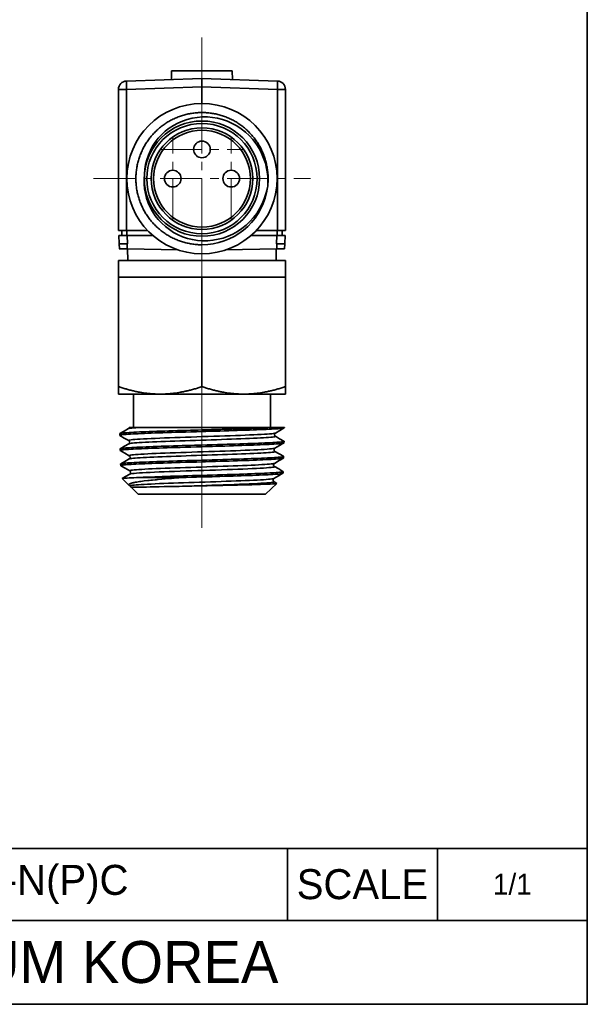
# Model space of a CAD drawing. Header units: millimetres. Extents: x 0 to 151, y 0 to 107.
# Tile 4 of 5: x 117 to 151, y 0 to 59. Entities that reach past the tile are written whole.
import ezdxf

# ---------------------------------------------------------------- set-up
doc = ezdxf.new("R2010")
doc.units = ezdxf.units.MM
doc.linetypes.add('CENTERX2', pattern=[4, 2.5, -0.5, 0.5, -0.5])
doc.layers.add('외형선', color=7, linetype='Continuous', lineweight=35)
doc.layers.add('중심선2', color=1, linetype='CENTERX2', lineweight=15)

msp = doc.modelspace()

# ---------------------------------------------------------------- linework, layer by layer
at = {"layer": '외형선'}
for p, q in [((127.71706871, 55.43266022), (123.19961896, 55.2749074)), ((125.90198948, 55.88266023), (125.88403983, 55.36864945)), ((129.53214794, 55.88266023), (125.90198948, 55.88266023)), ((127.71706871, 55.43266022), (127.71706871, 54.93296481)), ((132.23451846, 55.2749074), (127.71706871, 55.43266022)), ((129.55009759, 55.36864945), (129.53214794, 55.88266023)), ((123.19961896, 54.77521199), (127.71706871, 54.93296481)), ((127.71706871, 54.93296481), (132.23451846, 54.77521199)), ((127.71706871, 54.93296481), (127.71706871, 53.93266023)), ((123.19961896, 54.77521199), (122.71706871, 54.77521199)), ((122.71706871, 46.33266023), (122.71706871, 54.77521199)), ((123.19961896, 54.77521199), (123.19961896, 46.33266023)), ((132.23451846, 46.33266023), (132.23451846, 54.77521199)), ((132.71706871, 54.77521199), (132.23451846, 54.77521199)), ((132.71706871, 54.77521199), (132.71706871, 46.33266023)), ((122.71706871, 46.33266023), (123.19961896, 46.33266023)), ((122.75847193, 45.54263963), (122.73279105, 46.03266002)), ((122.91707128, 46.33266023), (122.91707128, 46.03266023)), ((123.19961896, 46.33266023), (124.45516742, 46.33266023)), ((123.21639552, 46.33266023), (123.21639552, 46.03266023)), ((124.76918834, 46.03266003), (123.23212579, 46.03266002)), ((123.25883126, 45.52270827), (123.23212579, 46.03266002)), ((132.20201705, 46.03266007), (130.66494912, 46.03266006)), ((130.97896999, 46.33266023), (132.23451846, 46.33266023)), ((132.17529937, 45.52257883), (132.20201705, 46.03266007)), ((132.21774422, 46.03266023), (132.21774422, 46.33266023)), ((132.23451846, 46.33266023), (132.71706871, 46.33266023)), ((132.51706781, 46.33266023), (132.51706781, 46.03266023)), ((132.67566548, 45.54263963), (132.70134637, 46.03266007)), ((122.75899529, 45.53265334), (122.75847193, 45.54263963)), ((132.67514212, 45.53265334), (132.67566548, 45.54263963)), ((122.76710414, 45.23249667), (123.23215821, 45.22311694)), ((126.30116652, 45.16121773), (123.23215157, 45.22311707)), ((123.26573812, 45.22243966), (123.27777827, 44.53266023)), ((132.20198826, 45.22311712), (129.1329709, 45.16121773)), ((132.15635915, 44.53266023), (132.16839929, 45.22243966)), ((132.20198174, 45.22311699), (132.66703493, 45.2324967)), ((122.71706871, 44.53266023), (122.71706871, 43.53266023)), ((132.71706871, 44.53266023), (122.71706871, 44.53266023)), ((132.71706871, 43.53266023), (132.71706871, 44.53266023)), ((122.71706871, 43.53266023), (122.71706871, 36.97924221)), ((125.21706871, 43.53266023), (122.71706871, 43.53266023)), ((127.71706871, 43.53266023), (125.21706871, 43.53266023)), ((127.71706871, 43.53266023), (127.71706871, 36.97924221)), ((130.21706871, 43.53266023), (127.71706871, 43.53266023)), ((132.71706871, 43.53266023), (130.21706871, 43.53266023)), ((132.71706871, 43.53266023), (132.71706871, 36.97924221)), ((122.71706871, 36.97924221), (122.71706871, 36.53266023)), ((132.71706871, 36.97924221), (132.71706871, 36.53266023)), ((122.71706871, 36.53266023), (125.21706871, 36.53266023)), ((123.61706871, 36.53266023), (123.61706871, 34.53266023)), ((125.21706871, 36.53266023), (130.21706871, 36.53266023)), ((130.21706871, 36.53266023), (132.71706871, 36.53266023)), ((131.81706871, 34.53266023), (131.81706871, 36.53266023)), ((132.65456871, 34.53266023), (131.8551833, 34.53266023)), ((132.65412775, 34.51854973), (132.65456871, 34.53266023)), ((122.79114115, 34.16234204), (122.79418278, 34.06500981)), ((132.62578415, 33.61155449), (132.62882244, 33.70877957)), ((122.81948852, 33.25522619), (122.82252403, 33.15808982)), ((132.59743672, 32.70443646), (132.60047562, 32.80168132)), ((122.84783479, 32.34814545), (122.85087478, 32.2508659)), ((132.56908859, 31.79729635), (132.57212713, 31.89452968)), ((122.93329772, 31.47405313), (123.34554105, 31.07449117)), ((126.44568993, 31.5321723), (123.805317, 31.53217143)), ((123.47118524, 30.95271202), (123.90456871, 30.53266023)), ((131.52956871, 30.53266023), (132.20231383, 31.18471047)), ((123.90456871, 30.53266023), (131.52956871, 30.53266023)), ((150.7875264, 9.33446592), (86.1643008, 9.33446592)), ((132.8366304, 5.02625088), (132.8366304, 9.33446592)), ((141.8120784, 5.02625088), (141.8120784, 9.33446592)), ((150.7875264, 5.02625088), (86.1643008, 5.02625088))]:
    msp.add_line(p, q, dxfattribs=at)
msp.add_lwpolyline([(0, 0), (0, 106.62832224), (150.7875264, 106.62832224), (150.7875264, 0)], close=True, dxfattribs=at)
for points in [[(124.27769369, 49.70269697), (124.299438, 49.99386909), (124.34577802, 50.28320683), (124.41604507, 50.56769092), (124.50957053, 50.84430207), (124.626105, 51.11185198), (124.76488664, 51.36971366), (124.92433672, 51.61534396), (125.10287654, 51.84619973), (125.30353301, 52.06488431), (125.5224174, 52.26684467), (125.75715, 52.45016492), (126.00535106, 52.6129292), (126.27033985, 52.75638801), (126.54729839, 52.87773631), (126.83329959, 52.97594083), (127.12541634, 53.04996827), (127.42716897, 53.09988782), (127.73308963, 53.12460439), (128.04002522, 53.12411361), (128.34482259, 53.09841112), (128.6507956, 53.04639872), (128.95241921, 52.96881218), (129.24666939, 52.86670366), (129.53052209, 52.74112527), (129.80671605, 52.58996316), (130.07026883, 52.41570842), (130.31862897, 52.22037412), (130.54924502, 52.00597336), (130.76399397, 51.76964032), (130.95898491, 51.51535586), (131.13242759, 51.245889), (131.28253178, 50.96400876), (131.41014051, 50.66643231), (131.51289459, 50.35819741), (131.58996537, 50.04254359), (131.64052423, 49.72271036), (131.65790002, 49.53072965), (131.66585458, 49.33812735)], [(124.27771725, 49.70269213), (124.25373687, 49.41259975), (124.25426659, 49.12048342), (124.27904072, 48.8293983), (124.32779359, 48.5423996), (124.4005399, 48.26071166), (124.49671468, 47.98507667), (124.61510186, 47.71820464), (124.75448541, 47.46280561), (124.91795273, 47.21521043), (125.10210204, 46.98127217), (125.30485, 46.76322859), (125.52411326, 46.56331746), (125.76290475, 46.37984198), (126.01701009, 46.21629807), (126.28370174, 46.07416684), (126.56025216, 45.95492938), (126.85003225, 45.85794388), (127.14789717, 45.78511036), (127.45074768, 45.73697997), (127.75548455, 45.71410383), (128.06559029, 45.71695878), (128.375461, 45.74563734), (128.6819377, 45.79966574), (128.98186143, 45.87857022), (129.2784158, 45.98395428), (129.5661975, 46.11403434), (129.84232802, 46.2673159), (130.10392884, 46.44230444), (130.3534561, 46.64154349), (130.58638655, 46.86157305), (130.80045724, 47.10000165), (130.99340519, 47.35443779), (131.16668898, 47.62807438), (131.31715719, 47.9161617), (131.44344515, 48.21564935), (131.5441882, 48.52348694), (131.59324536, 48.71633401), (131.63253604, 48.91140547)], [(131.64124048, 48.91059475), (131.58314827, 48.58219678), (131.49731609, 48.25869956), (131.38479673, 47.9434899), (131.24664299, 47.63995458), (131.08303545, 47.34934546), (130.89486952, 47.07255583), (130.68426685, 46.81242794), (130.45334908, 46.57180404), (130.20272383, 46.35182561), (129.9335068, 46.15302181), (129.64864004, 45.97737213), (129.35106563, 45.82685608), (129.04176835, 45.70235241), (128.72195148, 45.60397181), (128.39504191, 45.53261282), (128.06446655, 45.48917402), (127.71671976, 45.47390128)], [(122.75900353, 45.53249616), (122.75899529, 45.53265334)], [(122.75963977, 45.52035591), (122.75900353, 45.53249616)], [(122.77472694, 45.23247571), (122.75963977, 45.52035591)], [(123.23201492, 45.52313972), (123.05407641, 45.52552277), (122.90322526, 45.52790582), (122.80244889, 45.53028888), (122.76710407, 45.53267194)], [(123.23212404, 45.52287832), (123.23215443, 45.22325844)], [(123.25883126, 45.52270827), (123.23212404, 45.52287832)], [(132.20201563, 45.52296399), (132.17529937, 45.52257883)], [(132.20198541, 45.22325803), (132.20201563, 45.52296399)], [(132.66703501, 45.53267193), (132.63168829, 45.53028889), (132.53091223, 45.52790585), (132.38006275, 45.52552282), (132.20212584, 45.52313978)], [(132.67449777, 45.52035843), (132.65941048, 45.23247573)], [(132.67513389, 45.53249619), (132.67449777, 45.52035843)], [(132.67514212, 45.53265334), (132.67513389, 45.53249619)], [(132.64792204, 34.51159258), (132.6269324, 34.50373582), (132.58039698, 34.49391448), (132.52581447, 34.48584573), (132.45642711, 34.47775146), (132.37255466, 34.46970432), (132.27127463, 34.46150959), (132.15510597, 34.4533536), (132.02461283, 34.44518455), (131.88433999, 34.43718009), (131.73116375, 34.42911577), (131.56578905, 34.42103063), (131.38323053, 34.41274955), (131.18860301, 34.40453211), (130.98285432, 34.39636581), (130.77277115, 34.38842456), (130.55315027, 34.38042933), (130.32500246, 34.3723849), (130.08184536, 34.36406521), (129.83080805, 34.35575586), (129.57311304, 34.34752665), (129.31698137, 34.33959891), (129.05575139, 34.3316624), (128.7906261, 34.32368839), (128.51436045, 34.31540869), (128.23529149, 34.30708163), (127.95477837, 34.29877147), (127.71706845, 34.29180499), (127.38744441, 34.28223082), (127.05931414, 34.27266051), (126.72818148, 34.26283308), (126.40165957, 34.25292443), (126.14061503, 34.24484648), (125.88422299, 34.23679797), (125.63366174, 34.22882586), (125.38254334, 34.22067162), (125.13882794, 34.21249085), (124.90370499, 34.2042628), (124.68404034, 34.19619866), (124.47353724, 34.18810281), (124.27316266, 34.18004388), (124.0780635, 34.1718358), (123.89465586, 34.16367587), (123.72383743, 34.15550996), (123.57039206, 34.14751407), (123.42957824, 34.13945702), (123.30204376, 34.13137373), (123.1850244, 34.12308496), (123.08266182, 34.11485602), (122.99545664, 34.10668486), (122.92551351, 34.09874858), (122.87024193, 34.09076174), (122.8298973, 34.08272509), (122.8041176, 34.07440583), (122.79430543, 34.06608883), (122.79418222, 34.06502774)], [(122.79741199, 34.16983217), (122.81034881, 34.17528433), (122.84197537, 34.18327292), (122.88853041, 34.19126854), (122.95196222, 34.19951324), (123.03093232, 34.20775927), (123.125056, 34.21598163), (123.23090841, 34.2239743), (123.35061696, 34.23199001), (123.48363094, 34.24000592), (123.63412163, 34.24823624), (123.79800946, 34.2564561), (123.97449489, 34.26468032), (124.15776577, 34.27269419), (124.35211223, 34.28071228), (124.55664078, 34.28870576), (124.77727435, 34.2969265), (125.0076502, 34.30517032), (125.24664685, 34.31341744), (125.48671011, 34.32141928), (125.73381661, 34.32940886), (125.98682871, 34.3373996), (126.25275518, 34.34564338), (126.52366922, 34.35389615), (126.79825276, 34.36212259), (127.02516759, 34.36884083), (127.25359591, 34.37557009), (127.48507073, 34.38237535), (127.71706864, 34.3891842)], [(123.30974139, 34.46606536), (123.05201221, 34.31703225), (122.79864444, 34.17054467)], [(123.90530975, 34.53265593), (123.75446956, 34.52225324), (123.62417257, 34.51185054), (123.51510867, 34.50144784), (123.42792697, 34.49104515), (123.36301416, 34.48064245), (123.32065305, 34.47023976), (123.30668585, 34.46429835)], [(123.3567579, 34.53385287), (123.3533131, 34.52227603), (123.3435688, 34.50140205), (123.32806785, 34.48087797), (123.30902999, 34.46544917)], [(132.11335886, 34.2024378), (132.10161246, 34.19723225), (132.05688481, 34.18604874), (131.98602569, 34.17486522), (131.88969508, 34.1636817), (131.76855299, 34.15249818), (131.62325948, 34.14131467), (131.45447477, 34.13013115), (131.26303973, 34.11894763), (131.05030772, 34.10776411), (130.81772241, 34.09658059), (130.56672744, 34.08539708), (130.29876646, 34.07421356), (130.01528564, 34.06303004), (129.71790776, 34.05184652), (129.40854559, 34.04066301), (129.08913881, 34.02947949), (128.76162716, 34.01829597), (128.42795032, 34.00711245), (128.09005043, 33.99592893), (127.74992294, 33.98474542), (127.40961555, 33.9735619), (127.07117816, 33.96237838), (126.73666067, 33.95119486), (126.40811299, 33.94001134), (126.08756775, 33.92882783), (125.77688162, 33.91764431), (125.47780857, 33.90646079), (125.1921013, 33.89527727), (124.9215125, 33.88409375), (124.66779487, 33.87291024), (124.43262271, 33.86172672), (124.21724635, 33.8505432), (124.02277341, 33.83935968), (123.85031139, 33.82817616), (123.70096781, 33.81699264), (123.57585004, 33.80580913), (123.47587626, 33.79462561), (123.4013958, 33.78344209), (123.35265152, 33.77225857), (123.32988628, 33.76107505), (123.33334296, 33.74989154), (123.33498775, 33.74886201)], [(123.35646179, 34.53266023), (123.35824429, 34.53266023), (123.38471041, 34.53266023), (123.44213814, 34.53266023), (123.52227949, 34.53266023), (123.62779697, 34.53266023), (123.75637116, 34.53266023), (123.90568263, 34.53266023)], [(123.90531637, 34.53266023), (124.05830336, 34.53266023), (124.23076825, 34.53266023), (124.4212727, 34.53266023), (124.62837837, 34.53266023), (124.85154352, 34.53266023), (125.09011549, 34.53266023), (125.34227215, 34.53266023), (125.60619137, 34.53266023), (125.87248155, 34.53266023), (126.14884925, 34.53266023), (126.43341258, 34.53266023), (126.72428963, 34.53266023), (127.0195985, 34.53266023), (127.32421661, 34.53266023), (127.63267905, 34.53266023), (127.94296328, 34.53266023), (128.25304679, 34.53266023), (128.56090702, 34.53266023), (128.87195947, 34.53266023), (129.17999086, 34.53266023), (129.48304613, 34.53266023), (129.77917021, 34.53266023), (130.06640804, 34.53266023), (130.34914475, 34.53266023), (130.62206862, 34.53266023), (130.8835119, 34.53266023), (131.1318068, 34.53266023), (131.36528555, 34.53266023), (131.62126406, 34.53266023), (131.85515919, 34.53266023)], [(132.11394473, 34.01015856), (132.08768262, 34.0321564), (132.07180179, 34.05666432), (132.06578546, 34.07147792), (132.06240334, 34.08399114), (132.06067406, 34.09475436), (132.06046994, 34.11622108), (132.06668327, 34.14425334), (132.0764683, 34.16514112), (132.09202863, 34.18568226), (132.11076564, 34.20090169)], [(132.10982977, 34.20048725), (132.38060451, 34.35705183), (132.64657786, 34.51081553)], [(132.6541302, 34.51862811), (132.6507638, 34.51348123), (132.64792204, 34.51159258)], [(122.79113931, 34.16240094), (122.79379778, 34.16728902), (122.79741199, 34.16983217)], [(122.79418222, 34.06502774), (122.80047376, 34.05786903)], [(122.79677448, 34.06000744), (123.06759718, 33.90344442), (123.33837596, 33.74688141)], [(132.61930039, 33.60421954), (132.61927889, 33.60420713), (132.59772508, 33.59617998), (132.5611655, 33.58821783), (132.50976626, 33.5802907), (132.44144885, 33.57210579), (132.35770582, 33.56385915), (132.25894498, 33.55556486), (132.14879575, 33.54748399), (132.02495404, 33.53942899), (131.88798936, 33.53145071), (131.73362829, 33.52329378), (131.56607931, 33.51511358), (131.38615859, 33.50688751), (131.19989708, 33.49882675), (131.0028026, 33.49073174), (130.7957818, 33.48266909), (130.5728487, 33.47445582), (130.3404524, 33.46629409), (130.09972576, 33.45812982), (129.85842354, 33.45013775), (129.61037067, 33.44208431), (129.3567086, 33.43400245), (129.09041433, 33.42571055), (128.81944732, 33.41747616), (128.54512831, 33.40930219), (128.34015021, 33.40325852), (128.13406766, 33.39719188), (127.92575019, 33.39104588), (127.71706368, 33.38486526), (127.38743853, 33.3750487), (127.05932391, 33.36526275), (126.728166, 33.35541741), (126.40166997, 33.34562123), (126.14227156, 33.33765925), (125.88752439, 33.32963636), (125.6386004, 33.32157159), (125.38915225, 33.31326329), (125.1470833, 33.30499201), (124.91357214, 33.2967972), (124.6954245, 33.28887214), (124.48640436, 33.28091495), (124.28747544, 33.2729109), (124.09382289, 33.26460558), (123.91181455, 33.25627323), (123.74233559, 33.24799269), (123.59013321, 33.24003206), (123.45049754, 33.23210597), (123.32407436, 33.22416746), (123.2081305, 33.21593047), (123.10677247, 33.20763058), (123.02049387, 33.19931028), (122.95136825, 33.19126583), (122.89683013, 33.18328273), (122.85713238, 33.17534839), (122.83192884, 33.16717468), (122.82260371, 33.15894482), (122.82252306, 33.15812092)], [(122.82587075, 33.26279231), (122.83924256, 33.26839218), (122.87109379, 33.27640812), (122.91778551, 33.28440044), (122.98126506, 33.29262294), (123.06018734, 33.30086914), (123.15416772, 33.30911621), (123.25979156, 33.31711622), (123.37918463, 33.32510518), (123.51179616, 33.33309722), (123.66178122, 33.34134145), (123.8250729, 33.34959233), (124.00087656, 33.35781744), (124.18339695, 33.36580637), (124.37691255, 33.37381674), (124.58053319, 33.38183227), (124.80015536, 33.3900667), (125.02944579, 33.39828845), (125.26728693, 33.40650993), (125.50616729, 33.41452264), (125.75202944, 33.42254477), (126.00374338, 33.43054162), (126.26828095, 33.43875963), (126.53775414, 33.44699779), (126.81085114, 33.45524338), (127.03469805, 33.46193131), (127.26001483, 33.46860136), (127.48828863, 33.47532297), (127.71706975, 33.48205546), (128.02776349, 33.49122573), (128.337229, 33.50038798), (128.64926494, 33.50966979), (128.95745549, 33.51895811), (129.21861397, 33.52697353), (129.47537433, 33.53499632), (129.72655582, 33.5429939), (129.97857589, 33.55121517), (130.22346088, 33.55945794), (130.4600187, 33.56770666), (130.68135351, 33.5757109), (130.89377002, 33.58370218), (131.09629181, 33.59169169), (131.29383359, 33.59993444), (131.47992374, 33.60818924), (131.65365697, 33.61641782), (131.81024868, 33.62440416), (131.95440437, 33.6324088), (132.08546198, 33.64042215), (132.20628283, 33.64866017), (132.31262121, 33.65688546), (132.40396064, 33.66510517), (132.47811294, 33.67311559), (132.53771144, 33.68114044), (132.58248218, 33.68914133), (132.61291008, 33.69735816), (132.62745614, 33.70559049), (132.62882415, 33.70883428)], [(123.33413281, 33.74934032), (123.35709145, 33.73114595), (123.37101806, 33.71270827), (123.37840873, 33.69856858), (123.38039086, 33.69381592), (123.38153134, 33.69078885), (123.38362176, 33.68443658), (123.38525817, 33.6783373), (123.38704656, 33.66922318), (123.38829171, 33.65461099), (123.38711354, 33.63703092), (123.38467689, 33.6251499), (123.38345671, 33.62082337), (123.38152013, 33.61497887), (123.37404299, 33.59829235), (123.35932497, 33.57707561), (123.33700013, 33.55814062)], [(132.11315028, 34.01083031), (132.12018904, 34.00211843), (132.10764034, 33.99171574), (132.07234602, 33.98131304), (132.01439961, 33.97091035), (131.93414953, 33.96050765), (131.83207821, 33.95010495), (131.70866952, 33.93970226), (131.56450776, 33.92929956), (131.4004253, 33.91889687), (131.21729221, 33.90849417), (131.01598951, 33.89809147), (130.79757253, 33.88768878), (130.56323615, 33.87728608), (130.31417913, 33.86688339), (130.05164261, 33.85648069), (129.77703391, 33.84607799), (129.49180112, 33.8356753), (129.1973943, 33.8252726), (128.89532997, 33.81486991), (128.58720484, 33.80446721), (128.27462043, 33.79406451), (127.95918309, 33.78366182), (127.64252984, 33.77325912), (127.32630963, 33.76285643), (127.01217127, 33.75245373), (126.70174331, 33.74205103), (126.39661718, 33.73164834), (126.09838031, 33.72124564), (125.80861095, 33.71084295), (125.52878975, 33.70044025), (125.26033849, 33.69003755), (125.00467807, 33.67963486), (124.76316981, 33.66923216), (124.53700462, 33.65882947), (124.32734315, 33.64842677), (124.13533746, 33.63802407), (123.96197106, 33.62762138), (123.80807335, 33.61721868), (123.67446804, 33.60681599), (123.56192197, 33.59641329), (123.47094189, 33.58601059), (123.40196036, 33.5756079), (123.35540615, 33.5652052), (123.33521271, 33.55730836)], [(132.08139957, 33.29321552), (132.352161, 33.44977723), (132.62296658, 33.60633893)], [(132.62125414, 33.71703423), (132.36783442, 33.86355478), (132.1100868, 34.01260198)], [(132.62578512, 33.61158543), (132.61930039, 33.60421954)], [(132.62882415, 33.70883428), (132.62605071, 33.71383288), (132.62246915, 33.7163318)], [(122.81948684, 33.25527996), (122.82237855, 33.2603782), (122.82587075, 33.26279231)], [(122.82252306, 33.15812092), (122.82902172, 33.15076854)], [(122.82555963, 33.15277004), (123.09636243, 32.99620233), (123.36712026, 32.83963463)], [(123.33827565, 33.55907975), (123.08053186, 33.41003247), (122.82706136, 33.26348064)], [(132.08482453, 33.29521924), (132.0766126, 33.29136727), (132.03499658, 33.28018376), (131.96730289, 33.26900024), (131.87420413, 33.25781672), (131.75637866, 33.2466332), (131.6145048, 33.23544968), (131.44926092, 33.22426616), (131.26140738, 33.21308264), (131.05220585, 33.20189912), (130.82310727, 33.1907156), (130.57556294, 33.17953209), (130.31102415, 33.16834857), (130.03094221, 33.15716505), (129.73686345, 33.14598153), (129.43065528, 33.13479801), (129.11425289, 33.12361449), (128.78959143, 33.11243097), (128.4586061, 33.10124745), (128.12323234, 33.09006393), (127.78543692, 33.07888041), (127.44724703, 33.0676969), (127.11069676, 33.05651338), (126.7778202, 33.04532986), (126.45065144, 33.03414634), (126.13121997, 33.02296282), (125.82141905, 33.0117793), (125.52298602, 33.00059578), (125.2376497, 32.98941226), (124.96713891, 32.97822874), (124.71318247, 32.96704522), (124.47748026, 32.9558617), (124.26136707, 32.94467818), (124.06592783, 32.93349466), (123.8922426, 32.92231115), (123.74139145, 32.91112763), (123.61445445, 32.89994411), (123.51242639, 32.88876059), (123.43574769, 32.87757707), (123.38463723, 32.86639355), (123.35931329, 32.85521003), (123.35999417, 32.84402651), (123.36348226, 32.84166593)], [(132.08485823, 33.10370285), (132.09162783, 33.09708388), (132.08370718, 33.08668119), (132.05306504, 33.07627849), (131.99992706, 33.06587579), (131.92462349, 33.0554731), (131.82748618, 33.0450704), (131.7089794, 33.03466771), (131.5698071, 33.02426501), (131.41069853, 33.01386231), (131.23240269, 33.00345962), (131.03587483, 32.99305692), (130.82219292, 32.98265423), (130.5924366, 32.97225153), (130.3477502, 32.96184883), (130.08946023, 32.95144614), (129.81892505, 32.94104344), (129.53750798, 32.93064075), (129.2466674, 32.92023805), (128.94794745, 32.90983535), (128.64289531, 32.89943266), (128.33307099, 32.88902996), (128.02009196, 32.87862726), (127.70559189, 32.86822457), (127.39120423, 32.85782187), (127.07855373, 32.84741918), (126.7692533, 32.83701648), (126.464915, 32.82661378), (126.16713981, 32.81621109), (125.87744773, 32.80580839), (125.59732284, 32.7954057), (125.3282486, 32.785003), (125.07164093, 32.7746003), (124.82877512, 32.76419761), (124.60090887, 32.75379491), (124.38928601, 32.74339222), (124.19497606, 32.73298952), (124.01892982, 32.72258682), (123.86209577, 32.71218413), (123.7253471, 32.70178143), (123.6093108, 32.69137874), (123.51456362, 32.68097604), (123.44167434, 32.67057334), (123.39101829, 32.66017065), (123.36377479, 32.65035989)], [(132.08268812, 33.10476207), (132.05924402, 33.1251289), (132.04340034, 33.14960747), (132.03739482, 33.16440635), (132.03401744, 33.17690872), (132.03228999, 33.18766392), (132.03208544, 33.20911476), (132.03828862, 33.23712549), (132.04805693, 33.25799578), (132.06358854, 33.27851691), (132.08259755, 33.29390683)], [(132.59307837, 32.80983375), (132.33954055, 32.95642536), (132.08179236, 33.10547591)], [(132.59094963, 32.69708343), (132.59066813, 32.69692243), (132.56891933, 32.6889087), (132.5322525, 32.68095328), (132.48083412, 32.67301947), (132.41258942, 32.66481602), (132.3290127, 32.65655214), (132.23051112, 32.64825114), (132.12070433, 32.64018849), (131.99729174, 32.63216603), (131.8608405, 32.62420667), (131.70709463, 32.61603836), (131.54024753, 32.60782908), (131.36111212, 32.59957239), (131.17569335, 32.5914989), (130.97951672, 32.58341883), (130.77348445, 32.57540287), (130.55164045, 32.56722591), (130.32040337, 32.55905409), (130.08090057, 32.55085208), (129.84084568, 32.54281725), (129.59409498, 32.53473747), (129.34178343, 32.52666653), (129.07692662, 32.51842832), (128.80744204, 32.51024787), (128.53464432, 32.50208004), (128.33223374, 32.49604497), (128.1287482, 32.48997823), (127.92308702, 32.48383626), (127.71706634, 32.47767517), (127.38793865, 32.46785175), (127.06033027, 32.4581182), (126.72965804, 32.44826467), (126.40368546, 32.4383703), (126.14587048, 32.43033973), (125.89269697, 32.42226328), (125.64532837, 32.4141936), (125.39745691, 32.40595529), (125.15693898, 32.39777544), (124.92494922, 32.38961023), (124.70825755, 32.38163102), (124.50065653, 32.37359406), (124.30310169, 32.36552476), (124.11081035, 32.35723183), (123.93010648, 32.34898529), (123.76187174, 32.3407993), (123.6108181, 32.33285962), (123.47227276, 32.32487635), (123.34687456, 32.31684759), (123.23191184, 32.30853784), (123.1314571, 32.30022787), (123.04599864, 32.29198921), (122.97759212, 32.28405076), (122.92369626, 32.27610819), (122.88456129, 32.26813297), (122.85985088, 32.25985706), (122.8509286, 32.25153773), (122.85087407, 32.25088853)], [(122.85371026, 32.35541972), (122.86342362, 32.35986801), (122.89351654, 32.36810828), (122.93924554, 32.37635453), (122.99863332, 32.38435892), (123.07255444, 32.39235047), (123.16066739, 32.40034003), (123.26599001, 32.40858268), (123.38586674, 32.41683749), (123.51971438, 32.42506624), (123.66295109, 32.43305267), (123.81874871, 32.44105719), (123.9863901, 32.44907038), (124.17089763, 32.45730849), (124.36708783, 32.46553405), (124.57400436, 32.47375384), (124.78498683, 32.48176414), (125.00514194, 32.48978894), (125.23345796, 32.49779), (125.47639463, 32.50600698), (125.72682163, 32.5142392), (125.98351942, 32.52248141), (126.25780576, 32.53108977), (126.53752675, 32.53968646), (126.82119536, 32.5482758), (127.11781752, 32.55717528), (127.41700783, 32.56609017), (127.717069, 32.57497599), (128.02776958, 32.58416267), (128.33722672, 32.59337077), (128.64928374, 32.60274592), (128.9574495, 32.61209822), (129.21698688, 32.62008786), (129.47212957, 32.62809725), (129.72170405, 32.63611397), (129.97208602, 32.64435308), (130.21535306, 32.65257933), (130.45032055, 32.66080225), (130.67013966, 32.66881376), (130.88107357, 32.67683761), (131.08215283, 32.68483675), (131.27825561, 32.69305395), (131.46295613, 32.70128875), (131.63535612, 32.70953263), (131.79071297, 32.71754036), (131.93369189, 32.72553557), (132.06363618, 32.73352387), (132.18338139, 32.74176409), (132.28871735, 32.75002102), (132.37913159, 32.75825358), (132.45245792, 32.76623929), (132.51130884, 32.77423865), (132.55541479, 32.78224843), (132.58524643, 32.79048924), (132.59928539, 32.79871926), (132.6004775, 32.80174152)], [(123.36367774, 32.65029829), (123.1083413, 32.50264353), (122.85519256, 32.3562766)], [(123.36477439, 32.84091105), (123.38310857, 32.82642106), (123.40096921, 32.80293215), (123.4131876, 32.77304563), (123.41415713, 32.76895387), (123.41513441, 32.76391439), (123.41656766, 32.74088629), (123.41412109, 32.72249404), (123.40626341, 32.69890716), (123.39649615, 32.68140652), (123.38218995, 32.66417954), (123.36283893, 32.64960482)], [(123.36377479, 32.65035989), (123.36299109, 32.64990118)], [(123.36606646, 32.65167975), (123.36367774, 32.65029829)], [(132.05323384, 32.38618375), (132.34081775, 32.55247338), (132.59459132, 32.69918867)], [(132.59743754, 32.70446287), (132.59094963, 32.69708343)], [(132.6004775, 32.80174152), (132.59746449, 32.80693841), (132.59421637, 32.80917585)], [(122.84783281, 32.3482091), (122.84911407, 32.35164901), (122.85371026, 32.35541972)], [(122.85087407, 32.25088853), (122.85719379, 32.24360515)], [(122.85744588, 32.24345942), (123.12422706, 32.08922335), (123.39488412, 31.93272118)], [(132.05642122, 32.38803322), (132.05125336, 32.3854491), (132.01431157, 32.37460509), (131.95303997, 32.36376107), (131.86797562, 32.35291706), (131.75965861, 32.34207304), (131.62862904, 32.33122903), (131.47543957, 32.32038501), (131.30094406, 32.309541), (131.10630405, 32.29869698), (130.89269497, 32.28785297), (130.66129226, 32.27700895), (130.41327297, 32.26616494), (130.14996631, 32.25532092), (129.87297582, 32.24447691), (129.5839338, 32.2336329), (129.28447257, 32.22278888), (128.97622442, 32.21194487), (128.6608635, 32.20110085), (128.34020273, 32.19025684), (128.01608376, 32.17941282), (127.69034827, 32.16856881), (127.36483792, 32.15772479), (127.0413873, 32.14688078), (126.72178607, 32.13603676), (126.40780628, 32.12519275), (126.10121996, 32.11434873), (125.80379914, 32.10350472), (125.51730154, 32.0926607), (125.24329674, 32.08181669), (124.98322168, 32.07097267), (124.7385105, 32.06012866), (124.51059735, 32.04928464), (124.3009096, 32.03844063), (124.1106378, 32.02759661), (123.94067953, 32.0167526), (123.7919142, 32.00590858), (123.66522124, 31.99506457), (123.56147908, 31.98422055), (123.48137011, 31.97337654), (123.42514411, 31.96253252), (123.39299308, 31.95168851), (123.38510899, 31.9408445), (123.39171765, 31.93456277)], [(132.05632819, 32.19667477), (132.06292033, 32.1907608), (132.05420774, 32.1788805), (132.01609219, 32.1670002), (131.9487449, 32.15511991), (131.85282979, 32.14323961), (131.72906198, 32.13135931), (131.57815679, 32.11947902), (131.40100163, 32.10759872), (131.19896643, 32.09571842), (130.97350502, 32.08383812), (130.72607123, 32.07195783), (130.45820285, 32.06007753), (130.17181651, 32.04819723), (129.86893555, 32.03631694), (129.55158337, 32.02443664), (129.22181186, 32.01255634), (128.88188382, 32.00067605), (128.53415659, 31.98879575), (128.18098795, 31.97691545), (127.82473832, 31.96503516), (127.46780212, 31.95315486), (127.1125973, 31.94127456), (126.76154228, 31.92939426), (126.41705143, 31.91751397), (126.0814365, 31.90563367), (125.7569011, 31.89375337), (125.4456437, 31.88187308), (125.14986017, 31.86999278), (124.87157472, 31.85811248), (124.61253587, 31.84623219), (124.37446723, 31.83435189), (124.15909196, 31.82247159), (123.96795959, 31.81059129), (123.80218592, 31.798711), (123.66282008, 31.7868307), (123.55091124, 31.7749504), (123.46737593, 31.76307011), (123.41260023, 31.75118981), (123.3919401, 31.74312886)], [(123.39399787, 31.93321172), (123.41598941, 31.9144103), (123.43074155, 31.89308588), (123.43818658, 31.87641507), (123.44131354, 31.86628687), (123.44376047, 31.85418515), (123.44486307, 31.83641258), (123.44183726, 31.8133017), (123.4400845, 31.80681999), (123.43902659, 31.80349458), (123.43841465, 31.80171309), (123.43735826, 31.79883264), (123.43320532, 31.78920786), (123.42522138, 31.77516716), (123.41175806, 31.75849182), (123.40130394, 31.74927553)], [(123.805317, 31.53217143), (123.99768783, 31.54145559), (124.20557357, 31.55073249), (124.43208196, 31.56022081), (124.67276487, 31.56975297), (124.88614383, 31.57778456), (125.10839357, 31.58578414), (125.33849066, 31.59374981), (125.58292939, 31.60195509), (125.83451654, 31.61020211), (126.09202678, 31.61847336), (126.35072839, 31.62660909), (126.61395223, 31.63471422), (126.8804557, 31.64278279), (127.15768001, 31.65109775), (127.43701721, 31.65945508), (127.71707021, 31.66783741), (128.02980488, 31.67719657), (128.34125871, 31.68649884), (128.65539827, 31.6959231), (128.96551814, 31.70537935), (129.22329655, 31.71341446), (129.47665972, 31.72147182), (129.72444299, 31.72949422), (129.97297381, 31.73769746), (130.21438542, 31.74589106), (130.44750214, 31.75410313), (130.66553468, 31.76213334), (130.8746948, 31.77018848), (131.07402132, 31.77821299), (131.26834689, 31.78641777), (131.45130086, 31.79460803), (131.62199353, 31.80281437), (131.77573241, 31.81084131), (131.91713868, 31.81889577), (132.04556233, 31.8269244), (132.16380012, 31.83513342), (132.26769053, 31.84332294), (132.35672948, 31.85152592), (132.4287919, 31.85954947), (132.48645061, 31.86760287), (132.52944032, 31.87563516), (132.55820507, 31.88384843), (132.57126313, 31.89203779), (132.57212857, 31.89457567)], [(132.05374334, 32.19816211), (132.03097474, 32.21812831), (132.01515142, 32.24258481), (132.00915371, 32.25736647), (132.0057804, 32.2698532), (132.00405445, 32.28059444), (132.00384468, 32.30201424), (132.01002269, 32.32998311), (132.01975659, 32.35082476), (132.03523553, 32.37132421), (132.05717223, 32.38845851)], [(132.56471025, 31.90269849), (132.31105304, 32.04936547), (132.05326339, 32.19844733)], [(132.57212857, 31.89457567), (132.56855316, 31.90023778), (132.56571907, 31.90211524)], [(122.9332977, 31.47405315), (122.93500573, 31.47890156)], [(122.93500573, 31.47890156), (122.93736303, 31.4800438), (122.96181594, 31.48605129), (123.00752336, 31.49219244), (123.07399988, 31.49832723), (123.15255763, 31.50387793), (123.24792391, 31.50940361), (123.35952556, 31.51492911), (123.49178029, 31.52067747), (123.64066033, 31.52644086), (123.805317, 31.53217143)], [(123.39144026, 31.74283978), (123.13721076, 31.59581865), (122.93619553, 31.47958947)], [(126.44569937, 31.53214956), (126.33142707, 31.52333873), (126.19898884, 31.51301676), (126.04932018, 31.50118367), (125.88359001, 31.48783944), (125.70323569, 31.47298409), (125.50999921, 31.4566176), (125.30596342, 31.43873998), (125.09358635, 31.41935124), (125.06914657, 31.41706016), (125.04422296, 31.4147074), (125.01882773, 31.41229295), (124.99297351, 31.40981682), (124.96667336, 31.407279), (124.93994078, 31.40467949), (124.91278975, 31.40201829), (124.75664729, 31.38627906), (124.65899277, 31.37602454), (124.55859123, 31.36510886), (124.47231254, 31.35540339), (124.26307879, 31.33054096), (124.06643175, 31.30493043), (123.97282959, 31.29165105), (123.88988707, 31.27905345), (123.81675181, 31.26713762), (123.75259283, 31.25590356), (123.7264923, 31.25108146), (123.69301371, 31.2446483), (123.64492718, 31.23486992), (123.60447437, 31.22605608), (123.57076801, 31.2182068), (123.54300991, 31.21132206), (123.52049457, 31.20540188), (123.49769809, 31.19904019), (123.48189702, 31.19437382), (123.47411254, 31.19198661), (123.46953119, 31.19055301), (123.46817937, 31.19012707), (123.46176479, 31.18809019), (123.4555391, 31.18606505), (123.44949972, 31.18405167), (123.44364406, 31.18205003), (123.43796955, 31.18006015), (123.43247364, 31.17808201), (123.42715376, 31.17611562), (123.40092785, 31.16551052), (123.36584556, 31.14745687), (123.34567122, 31.13229527), (123.33439873, 31.1180372), (123.33056182, 31.10224137), (123.33497495, 31.08772603), (123.34554102, 31.0744912)], [(123.39436287, 31.74450614), (123.39116541, 31.74262831)], [(123.39500489, 31.7449014), (123.39144026, 31.74283978)], [(132.02798125, 31.48083958), (132.01292246, 31.47455186), (131.96769903, 31.46370784), (131.89853186, 31.45286383), (131.80592884, 31.44201981), (131.69039782, 31.4311758), (131.55244668, 31.42033178), (131.39270873, 31.40948777), (131.21223966, 31.39864375), (131.01218397, 31.38779974), (130.79368615, 31.37695572), (130.55789071, 31.36611171), (130.30598833, 31.35526769), (130.03946776, 31.34442368), (129.75993603, 31.33357966), (129.46900047, 31.32273565), (129.16826842, 31.31189163), (128.85935626, 31.30104762), (128.5440018, 31.2902036), (128.2240296, 31.27935959), (127.90126608, 31.26851557), (127.57753767, 31.25767156), (127.25467012, 31.24682755), (126.93446478, 31.23598353), (126.61869243, 31.22513952), (126.30912191, 31.2142955), (126.00752207, 31.20345149), (125.71566132, 31.19260747), (125.43521628, 31.18176346), (125.16765824, 31.17091944), (124.9144306, 31.16007543), (124.67697677, 31.14923141), (124.45674015, 31.1383874), (124.25507776, 31.12754338), (124.07298452, 31.11669937), (123.91136047, 31.10585535), (123.77110568, 31.09501134), (123.6531202, 31.08416732), (123.55825235, 31.07332331), (123.48692871, 31.06247929), (123.43937022, 31.05163528), (123.41579644, 31.04079126), (123.41642692, 31.02994725), (123.42136737, 31.02669477)], [(132.56251727, 31.78989036), (132.56192971, 31.78956121), (132.53986384, 31.78159102), (132.50296803, 31.773656), (132.45140972, 31.76571099), (132.38311487, 31.75747153), (132.29958376, 31.74917426), (132.20122364, 31.74086236), (132.09164885, 31.7328297), (131.96855821, 31.72485451), (131.83251676, 31.71691655), (131.67928354, 31.70872765), (131.51304024, 31.70048201), (131.33459701, 31.6921931), (131.14993312, 31.68412206), (130.95459122, 31.67607692), (130.74946955, 31.66810109), (130.52864004, 31.65993544), (130.29849339, 31.65174124), (130.06015167, 31.64350259), (129.8212885, 31.63543747), (129.57579024, 31.62735071), (129.32478564, 31.61931309), (129.06132843, 31.61111938), (128.79329584, 31.60295135), (128.52199565, 31.59476483), (128.32267869, 31.5887618), (128.12232411, 31.58272855), (127.91986953, 31.57663033), (127.71706771, 31.57052928), (127.39850223, 31.56101002), (127.08133111, 31.55157573), (126.76135545, 31.54198228), (126.44568418, 31.53232738)], [(132.0281555, 31.28956267), (132.03079428, 31.28785823), (132.03238499, 31.27597793), (132.00464708, 31.26409764), (131.94797678, 31.25221734), (131.86279996, 31.24033704), (131.74954428, 31.22845674), (131.60887616, 31.21657645), (131.44193857, 31.20469615), (131.24993109, 31.19281585), (131.03405338, 31.18093556), (130.79563801, 31.16905526), (130.53643646, 31.15717496), (130.25828248, 31.14529467), (129.96300986, 31.13341437), (129.6525069, 31.12153407), (129.32893954, 31.10965377), (128.99456182, 31.09777348), (128.6516278, 31.08589318), (128.30240333, 31.07401288), (127.94925349, 31.06213259), (127.59459308, 31.05025229), (127.24083726, 31.03837199), (126.89039655, 31.0264917), (126.54561204, 31.0146114)], [(132.02874927, 31.28912694), (132.00263571, 31.31106627), (131.98683047, 31.3355073), (131.98083819, 31.3502814), (131.97746739, 31.36276277), (131.97574253, 31.37350014), (131.97553312, 31.39491063), (131.98170534, 31.42286522), (131.99142794, 31.44369461), (132.00688567, 31.46417958), (132.01891605, 31.4748717)], [(132.02482182, 31.47900443), (132.02878572, 31.48129669)], [(132.19924653, 31.1906189), (132.02508688, 31.29133739)], [(132.02576111, 31.47952578), (132.02878674, 31.4812972)], [(132.02878572, 31.48129669), (132.29548749, 31.6355117), (132.56229033, 31.78975917)], [(132.56908918, 31.79731526), (132.56251727, 31.78989036)], [(123.34548196, 31.07454844), (123.36722879, 31.05809447), (123.37569908, 31.0531096)], [(123.37644506, 31.05267809), (123.42453607, 31.02486549)], [(123.4250932, 31.0246042), (123.43899729, 31.01340807), (123.4511774, 30.99900744), (123.45953277, 30.98531638), (123.46665487, 30.96893004), (123.46850083, 30.96324012), (123.46968652, 30.95896344), (123.47091963, 30.95364403)], [(123.47118521, 30.95271205), (123.47772348, 30.95159035), (123.49434147, 30.95114593), (123.5210972, 30.9512781), (123.55843933, 30.95189444), (123.60616957, 30.95288868), (123.70837198, 30.95509431), (123.83974403, 30.95781887), (123.9974302, 30.96114544), (124.18248622, 30.9651337), (124.39025769, 30.96958523), (124.62305877, 30.97437405), (124.87695146, 30.97948176), (125.15080247, 30.98504785), (125.45136126, 30.99128639), (125.76889256, 30.99793563), (125.95613006, 31.00185554), (126.14767976, 31.00589991), (126.34493088, 31.01014529), (126.54563264, 31.01457357)], [(126.54561708, 31.01462175), (126.83013851, 31.02094586), (127.11922671, 31.02724808), (127.4171997, 31.03361756), (127.71707106, 31.03997237), (128.03019839, 31.04662557), (128.34219485, 31.05329424), (128.65805814, 31.06007218), (128.96934914, 31.06680282), (129.26801602, 31.07338712), (129.55919805, 31.07999445), (129.84727662, 31.08675076), (130.12446424, 31.09346515), (130.42467607, 31.10105331), (130.70692991, 31.10865588), (130.976484, 31.1165082), (131.22310365, 31.12431984), (131.4405002, 31.13190396), (131.63287023, 31.1394982), (131.80323283, 31.14734637), (131.94456802, 31.15515899), (132.04989053, 31.16243362), (132.12817136, 31.16971164), (132.17987054, 31.17722004), (132.20231383, 31.18471047)], [(132.20231383, 31.18471047), (132.20053557, 31.18987348)]]:
    msp.add_lwpolyline(points, dxfattribs=at)
for centre, radius in [((127.71706871, 49.43266023), 4.5), ((127.71706871, 49.43266023), 3.45), ((127.71706871, 49.43266023), 3.3), ((127.71706871, 49.43266023), 3.04433757), ((127.71706871, 49.43266023), 2.9), ((127.71706871, 51.18266023), 0.5), ((125.96706871, 49.43266023), 0.5), ((129.46706871, 49.43266023), 0.5)]:
    msp.add_circle(centre, radius, dxfattribs=at)
for centre, start, end in [((123.21706871, 54.77521199), 92, 180), ((132.21706871, 54.77521199), 0, 88)]:
    msp.add_arc(centre, 0.5, start, end, dxfattribs=at)
for centre, major_axis, start_param, end_param in [((123.21706871, 54.77521199), (-0.01744975, 0.49969541), 0.0000014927, 1.5695783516), ((132.21706871, 54.77521199), (-0.01744975, -0.49969541), 1.572014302, 3.1415926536)]:
    msp.add_ellipse(centre, major_axis=major_axis, ratio=0.0348782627, start_param=start_param, end_param=end_param, dxfattribs=at)
for points in [[(127.71671976, 45.47390128), (127.62485358, 45.47390918), (127.44093086, 45.4803335), (127.16551567, 45.50925653), (126.89274887, 45.55738918), (126.62511357, 45.62414623), (126.36205012, 45.70959197), (126.10516345, 45.81340786), (125.85639079, 45.93479315), (125.61773722, 46.07261346), (125.38835495, 46.2272803), (125.17022926, 46.39773888), (124.96488573, 46.58264612), (124.77339683, 46.78087579), (124.59536843, 46.99290934), (124.43255829, 47.21699433), (124.28619357, 47.4512082), (124.15640545, 47.69513088), (124.04358789, 47.94842349), (123.94880201, 48.20896751), (123.87277344, 48.47431411), (123.8152132, 48.74498304), (123.77668789, 49.01944522), (123.75746923, 49.29563542), (123.7575467, 49.57125738), (123.77684259, 49.84728242), (123.81542129, 50.12145695), (123.87295353, 50.39177498), (123.94894827, 50.65675371), (124.04363156, 50.91694924), (124.15630579, 51.1699742), (124.2859836, 51.41376255), (124.43231682, 51.64799356), (124.5951873, 51.87214896), (124.77326898, 52.08431099), (124.96483818, 52.28263037), (125.1702113, 52.46759608), (125.38836356, 52.63802377), (125.61769732, 52.79267418), (125.85626317, 52.93045393), (126.10492502, 53.05182186), (126.36172097, 53.15560684), (126.62473841, 53.24104889), (126.89238879, 53.30785931), (127.16532277, 53.35604752), (127.4410683, 53.38502491), (127.62534566, 53.39141741), (127.71741935, 53.39140759)], [(131.67499849, 49.35174494), (131.67497122, 49.35041175), (131.67494329, 49.34907854), (131.67491468, 49.34774532)], [(122.73279105, 46.03266002), (122.73279105, 46.03266002), (122.73486654, 46.03266032), (122.74429174, 46.0326602), (122.75989266, 46.03266023), (122.78120227, 46.03266022), (122.80836302, 46.03266023), (122.84096601, 46.03266023), (122.87822088, 46.03266023), (122.91987725, 46.03266023), (122.96580538, 46.03266023), (123.01503896, 46.03266022), (123.06651452, 46.03266023), (123.12055997, 46.0326602), (123.1762234, 46.03266032), (123.21339784, 46.03266002), (123.23212579, 46.03266002)], [(132.20201705, 46.03266007), (132.22074041, 46.03266007), (132.25792418, 46.0326603), (132.31358503, 46.03266021), (132.36763248, 46.03266023), (132.4191051, 46.03266022), (132.46833627, 46.03266023), (132.51426229, 46.03266023), (132.55591741, 46.03266023), (132.59317018, 46.03266023), (132.6257721, 46.03266023), (132.65293238, 46.03266022), (132.67424187, 46.03266023), (132.68984395, 46.03266021), (132.69926997, 46.0326603), (132.70134637, 46.03266007), (132.70134637, 46.03266007)], [(125.21706871, 36.53266023), (125.15054204, 36.53266023), (125.01600391, 36.53468406), (124.80693607, 36.54446438), (124.59902569, 36.56086585), (124.3981158, 36.58291292), (124.20884121, 36.60905789), (124.02233071, 36.63971407), (123.83106896, 36.67608571), (123.62772896, 36.71999917), (123.40384522, 36.77446067), (123.16946868, 36.83807974), (122.93502272, 36.90809464), (122.78865833, 36.95537901), (122.71706871, 36.97924221)], [(127.71706871, 36.97924221), (127.64573237, 36.95546343), (127.49993954, 36.90835974), (127.26668248, 36.83866543), (127.03343983, 36.7752819), (126.81033447, 36.7209075), (126.60725018, 36.67693786), (126.41588625, 36.64043696), (126.22898653, 36.60961287), (126.0391455, 36.58329509), (125.83755069, 36.56108856), (125.62882315, 36.54455752), (125.41890417, 36.53469929), (125.28384803, 36.53266023), (125.21706871, 36.53266023)], [(130.21706871, 36.53266023), (130.15054204, 36.53266023), (130.01600391, 36.53468406), (129.80693607, 36.54446438), (129.59902569, 36.56086585), (129.3981158, 36.58291292), (129.20884121, 36.60905789), (129.02233071, 36.63971407), (128.83106896, 36.67608571), (128.62772896, 36.71999917), (128.40384522, 36.77446067), (128.16946868, 36.83807974), (127.93502272, 36.90809464), (127.78865833, 36.95537901), (127.71706871, 36.97924221)], [(132.71706871, 36.97924221), (132.64573237, 36.95546343), (132.49993954, 36.90835974), (132.26668248, 36.83866543), (132.03343983, 36.7752819), (131.81033447, 36.7209075), (131.60725018, 36.67693786), (131.41588625, 36.64043696), (131.22898653, 36.60961287), (131.0391455, 36.58329509), (130.83755069, 36.56108856), (130.62882315, 36.54455752), (130.41890417, 36.53469929), (130.28384803, 36.53266023), (130.21706871, 36.53266023)], [(127.71706874, 34.38918049), (127.82581838, 34.39236896), (128.04350984, 34.39873402), (128.36946232, 34.40828194), (128.69255731, 34.41787008), (129.01015722, 34.42744832), (129.32291186, 34.43699282), (129.62914416, 34.44654612), (129.92677261, 34.45613262), (130.21367233, 34.46570553), (130.4907362, 34.47525188), (130.75580955, 34.48480888), (131.00712706, 34.49439058), (131.24349489, 34.5039629), (131.46533905, 34.51351054), (131.67070405, 34.52306304), (131.7957285, 34.52946515), (131.85518123, 34.53265593)]]:
    msp.add_open_spline(points, degree=3, dxfattribs=at)
for points, knots in [([(127.71741935, 53.39140759), (127.80947155, 53.39139776), (127.9937076, 53.38497177), (128.26933405, 53.35597448), (128.54213767, 53.30777125), (128.8096667, 53.24097795), (129.07256983, 53.1555373), (129.32930087, 53.05178698), (129.57794019, 52.93041328), (129.81656444, 52.79261146), (130.04598505, 52.63786694), (130.26424592, 52.46733168), (130.4697029, 52.28224309), (130.66131776, 52.08382051), (130.83939181, 51.87158961), (131.00221019, 51.64739822), (131.14848185, 51.41319959), (131.27806543, 51.16947894), (131.39067218, 50.91655665), (131.48527606, 50.6564471), (131.56125104, 50.3915219), (131.61876276, 50.12117412), (131.65734567, 49.84691133), (131.67528556, 49.5897213), (131.67649192, 49.42478148), (131.67499849, 49.35174494)], [0, 0, 0, 0, 0.2763303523, 0.5526607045, 0.8289910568, 1.105321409, 1.3816517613, 1.6579821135, 1.9343124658, 2.210642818, 2.4869731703, 2.7633035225, 3.0396338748, 3.315964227, 3.5922945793, 3.8686249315, 4.1449552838, 4.421285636, 4.6976159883, 4.9739463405, 5.2502766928, 5.526607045, 5.8029373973, 6.0792677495, 6.2986516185, 6.2986516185, 6.2986516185, 6.2986516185]), ([(131.66586736, 49.33812756), (131.66666666, 49.29040649), (131.66653976, 49.19495323), (131.6612126, 49.05211587), (131.65425002, 48.95713609), (131.64991893, 48.90981071)], [0, 0, 0, 0, 0.14302160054, 0.28627900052, 0.42881584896, 0.42881584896, 0.42881584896, 0.42881584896]), ([(131.67491468, 49.34774532), (131.67453642, 49.33011972), (131.67266256, 49.26356615), (131.66910423, 49.19696186), (131.66557762, 49.14803029)], [0, 0, 0, 0, 0.05296136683, 0.19995219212, 0.19995219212, 0.19995219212, 0.19995219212])]:
    msp.add_open_spline(points, degree=3, knots=knots, dxfattribs=at)
at = {"layer": '중심선2'}
for p, q in [((127.71706871, 57.88266023), (127.71706871, 53.36864945)), ((127.71706871, 42.93266023), (127.71706871, 55.93266023)), ((125.96706871, 46.93266023), (125.96706871, 51.93266023)), ((129.46706871, 46.93266023), (129.46706871, 51.93266023)), ((125.21706871, 51.18266023), (130.21706871, 51.18266023)), ((121.21706871, 49.43266023), (134.21706871, 49.43266023)), ((127.71706871, 42.53266023), (127.71706871, 47.22243966)), ((127.71706871, 41.53266023), (127.71706871, 46.53266023)), ((127.71706871, 38.53266023), (127.71706871, 32.53266023)), ((127.71706871, 30.2508659), (127.71706871, 36.53266023)), ((127.71706871, 28.53266023), (127.71706871, 33.18471047))]:
    msp.add_line(p, q, dxfattribs=at)

# ---------------------------------------------------------------- texts
at = {"layer": '외형선', "attachment_point": 5}
for s, insert, char_height, width in [('MPS-※82G-N(P)C', (113.0906448, 7.1803584), 1.7950896, 39.4919712), ('SCALE', (137.3243544, 7.1803584), 1.7950896, 8.975448), ('1/1', (146.2998024, 7.1803584), 1.25656272, 8.975448)]:
    msp.add_mtext(s, dxfattribs=dict(at, insert=insert, char_height=char_height, width=width))
at = {"layer": '외형선', "color": 1, "insert": (118.4759136, 2.51312544), "char_height": 2.51312544, "width": 64.6232256, "attachment_point": 5}
msp.add_mtext('CONVUM KOREA', dxfattribs=at)

doc.saveas('drawing.dxf')
